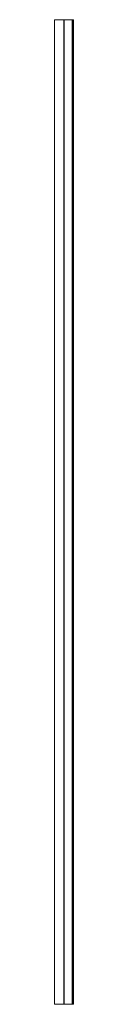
# Model space of a CAD drawing. Header units: millimetres. Extents: x -599 to -561, y -910 to 1090.
import ezdxf

# ---------------------------------------------------------------- set-up
doc = ezdxf.new("R2010")
doc.units = ezdxf.units.MM
doc.header["$LTSCALE"] = 20
doc.layers.add('None', color=7, linetype='Continuous', lineweight=5)

msp = doc.modelspace()

# ---------------------------------------------------------------- linework, layer by layer
at = {"layer": 'None', "color": 7, "linetype": 'Continuous', "lineweight": 5, "transparency": 33554687}
for points in [[(-580, 1090, 790), (-599, 1090, 790), (-599, 1090, 1220), (-580, 1090, 1202.8)], [(-599, -910, 1220), (-599, 1090, 1220), (-580, 1090, 1202.8), (-580, -910, 1202.8)], [(-599, -910, 790), (-599, 1090, 790), (-599, 1090, 1220), (-599, -910, 1220)], [(-580, -910, 790), (-580, 1090, 790), (-599, 1090, 790), (-599, -910, 790)], [(-561.3, 1090, 806.8), (-580.3, 1090, 806.8), (-580.3, 1090, 750), (-561.3, 1090, 750)], [(-580.3, -910, 750), (-580.3, 1090, 750), (-561.3, 1090, 750), (-561.3, -910, 750)], [(-580.3, -910, 806.8), (-580.3, 1090, 806.8), (-580.3, 1090, 750), (-580.3, -910, 750)], [(-561.3, -910, 806.8), (-561.3, 1090, 806.8), (-580.3, 1090, 806.8), (-580.3, -910, 806.8)], [(-580, -910, 1185.8), (-580, 1090, 1185.8), (-580, 1090, 1188.2), (-580, -910, 1188.2)], [(-561, -910, 1185.8), (-561, 1090, 1185.8), (-580, 1090, 1185.8), (-580, -910, 1185.8)], [(-580, -910, 1188.2), (-580, 1090, 1188.2), (-563.2, 1090, 1188.2), (-563.2, -910, 1188.2)], [(-580, -910, 1202.8), (-580, 1090, 1202.8), (-580, 1090, 790), (-580, -910, 790)], [(-563.2, -910, 1250), (-563.2, 1090, 1250), (-561, 1090, 1250), (-561, -910, 1250)], [(-563.2, -910, 1188.2), (-563.2, 1090, 1188.2), (-563.2, 1090, 1250), (-563.2, -910, 1250)], [(-561.3, -910, 750), (-561.3, 1090, 750), (-561.3, 1090, 806.8), (-561.3, -910, 806.8)], [(-561, -910, 1250), (-561, 1090, 1250), (-561, 1090, 1185.8), (-561, -910, 1185.8)], [(-580, -910, 790), (-599, -910, 790), (-599, -910, 1220), (-580, -910, 1202.8)], [(-561.3, -910, 806.8), (-580.3, -910, 806.8), (-580.3, -910, 750), (-561.3, -910, 750)]]:
    msp.add_3dface(points, dxfattribs=at)
for points, invisible_edges in [([(-563.2, 1090, 1188.2), (-580, 1090, 1188.2), (-580, 1090, 1185.8), (-563.2, 1090, 1188.2)], 12), ([(-563.2, 1090, 1188.2), (-580, 1090, 1185.8), (-561, 1090, 1185.8), (-563.2, 1090, 1188.2)], 13), ([(-563.2, 1090, 1188.2), (-561, 1090, 1185.8), (-561, 1090, 1250), (-563.2, 1090, 1188.2)], 13), ([(-561, 1090, 1250), (-563.2, 1090, 1250), (-563.2, 1090, 1188.2), (-561, 1090, 1250)], 12), ([(-563.2, -910, 1188.2), (-580, -910, 1188.2), (-580, -910, 1185.8), (-563.2, -910, 1188.2)], 12), ([(-563.2, -910, 1188.2), (-580, -910, 1185.8), (-561, -910, 1185.8), (-563.2, -910, 1188.2)], 13), ([(-563.2, -910, 1188.2), (-561, -910, 1185.8), (-561, -910, 1250), (-563.2, -910, 1188.2)], 13), ([(-561, -910, 1250), (-563.2, -910, 1250), (-563.2, -910, 1188.2), (-561, -910, 1250)], 12)]:
    msp.add_3dface(points, dxfattribs=dict(at, invisible_edges=invisible_edges))

doc.saveas('drawing.dxf')
